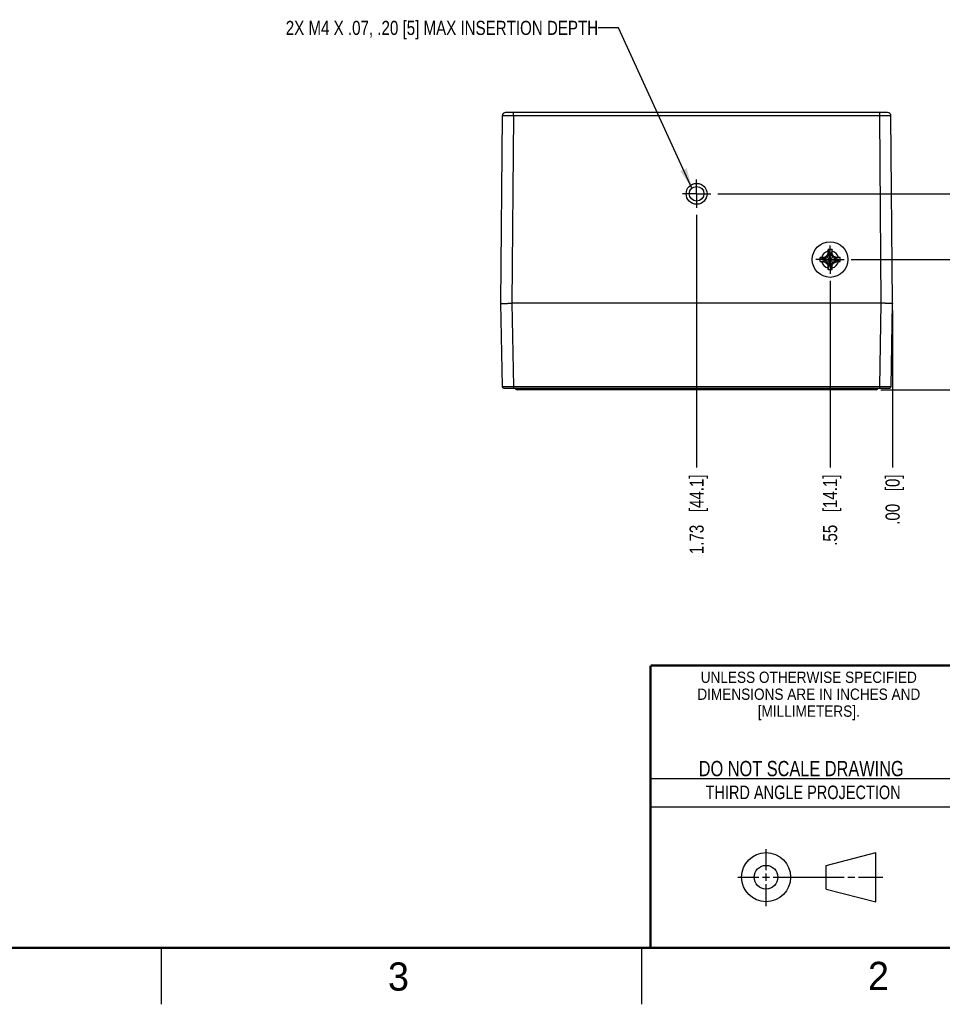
# Model space of a CAD drawing. Header units: inches. Extents: x 0 to 34, y 0 to 22.
# Tile 48 of 118: x 20 to 28.2, y 0 to 8.7. Entities that reach past the tile are written whole.
import ezdxf

# ---------------------------------------------------------------- set-up
doc = ezdxf.new("R2010")
doc.units = ezdxf.units.IN
doc.header["$LTSCALE"] = 1.87
doc.header["$MEASUREMENT"] = 0
doc.linetypes.add('CENTER', pattern=[0.6, 0.375, -0.075, 0.075, -0.075])
doc.layers.get('0').update_dxf_attribs({"linetype": 'CONTINUOUS'})
for name, color, linetype in [('02___PRT_ALL_AXES', 7, 'CONTINUOUS'), ('DETAIL', 7, 'CONTINUOUS'), ('DIMENSIONS', 7, 'CONTINUOUS')]:
    doc.layers.add(name, color=color, linetype=linetype)
doc.styles.get("Standard").update_dxf_attribs({"font": 'txt', "width": 0.8})
doc.styles.add('TEXTSTYLE_2', font='txt')
doc.styles.add('TEXTSTYLE_3', font='txt', dxfattribs={"width": 0.9})
doc.dimstyles.new('DIMSTYLE_2', dxfattribs={"dimtxt": 0.125, "dimasz": 0.18, "dimexe": 0.18, "dimexo": 0.0625, "dimgap": 0.09, "dimtad": 0, "dimtih": 1, "dimtoh": 1, "dimzin": 4, "dimdsep": 46, "dimtxsty": 'STANDARD', "dimblk": '_FILLED', "dimblk1": '_FILLED', "dimblk2": '_FILLED', "dimcen": 0.09, "dimadec": 0, "dimazin": 0, "dimtp": 0.02, "dimtm": 0.02, "dimtfac": 1, "dimtofl": 0, "dimtmove": 0, "dimatfit": 3, "dimldrblk": '_FILLED', "dimfxl": 1, "dimtolj": 1, "dimtzin": 4, "dimarcsym": 0})
doc.dimstyles.get("Standard").update_dxf_attribs({"dimtxt": 0.125, "dimasz": 0.18, "dimexe": 0.18, "dimexo": 0.0625, "dimgap": 0.09, "dimtad": 0, "dimtih": 1, "dimtoh": 1, "dimzin": 4, "dimdsep": 46, "dimtxsty": 'STANDARD', "dimblk": '_FILLED', "dimblk1": '_FILLED', "dimblk2": '_FILLED', "dimcen": 0.09, "dimadec": 0, "dimazin": 0, "dimtol": 1, "dimtp": 0.02, "dimtm": 0.02, "dimtfac": 1, "dimtofl": 0, "dimtmove": 0, "dimatfit": 3, "dimldrblk": '_FILLED', "dimfxl": 1, "dimtolj": 1, "dimtzin": 4, "dimarcsym": 0})

# ---------------------------------------------------------------- blocks, each defined once
blk = doc.blocks.new('*D30')
at = {"layer": 'DIMENSIONS', "color": 2, "linetype": 'CONTINUOUS'}
blk.add_line((27.3558, 6.5947), (28.4091, 6.5947), dxfattribs=at)
at = {"layer": 'DIMENSIONS', "color": 2, "linetype": 'CONTINUOUS', "insert": (28.4716, 6.6572), "char_height": 0.125, "width": 1.125, "attachment_point": 1, "line_spacing_factor": 0.9}
blk.add_mtext('1.15{\\Ftxt.shx;\\W1.000000;\\H0.125000; }[29.3]', dxfattribs=at)
blk = doc.blocks.new('_FILLED')
at = {"color": 0, "linetype": 'BYBLOCK'}
blk.add_solid([(0, 0), (-1, 0.174), (-1, -0.174)], dxfattribs=at)
blk = doc.blocks.new('*D31')
at = {"layer": 'DIMENSIONS', "color": 2, "linetype": 'CONTINUOUS'}
blk.add_line((27.6186, 5.442), (28.4091, 5.442), dxfattribs=at)
at = {"layer": 'DIMENSIONS', "color": 2, "linetype": 'CONTINUOUS', "insert": (28.4716, 5.5045), "char_height": 0.125, "width": 0.725, "attachment_point": 1, "line_spacing_factor": 0.9}
blk.add_mtext('.00{\\Ftxt.shx;\\W1.000000;\\H0.125000; }[0]', dxfattribs=at)
blk = doc.blocks.new('*D32')
at = {"layer": 'DIMENSIONS', "color": 2, "linetype": 'CONTINUOUS'}
blk.add_line((26.1747, 7.177), (28.4091, 7.177), dxfattribs=at)
at = {"layer": 'DIMENSIONS', "color": 2, "linetype": 'CONTINUOUS', "insert": (28.4716, 7.2395), "char_height": 0.125, "width": 1.125, "attachment_point": 1, "line_spacing_factor": 0.9}
blk.add_mtext('1.74{\\Ftxt.shx;\\W1.000000;\\H0.125000; }[44.1]', dxfattribs=at)
blk = doc.blocks.new('*D33')
at = {"layer": 'DIMENSIONS', "color": 2, "linetype": 'CONTINUOUS'}
blk.add_line((27.1682, 6.4071), (27.1682, 4.7545), dxfattribs=at)
at = {"layer": 'DIMENSIONS', "color": 2, "linetype": 'CONTINUOUS', "insert": (27.1057, 4.692), "char_height": 0.125, "width": 1.025, "attachment_point": 3, "rotation": 90, "line_spacing_factor": 0.9}
blk.add_mtext('.55{\\Ftxt.shx;\\W1.000000;\\H0.125000; }[14.1]', dxfattribs=at)
blk = doc.blocks.new('*D34')
at = {"layer": 'DIMENSIONS', "color": 2, "linetype": 'CONTINUOUS'}
blk.add_line((27.7216, 6.1445), (27.7216, 4.7545), dxfattribs=at)
at = {"layer": 'DIMENSIONS', "color": 2, "linetype": 'CONTINUOUS', "insert": (27.6591, 4.692), "char_height": 0.125, "width": 0.725, "attachment_point": 3, "rotation": 90, "line_spacing_factor": 0.9}
blk.add_mtext('.00{\\Ftxt.shx;\\W1.000000;\\H0.125000; }[0]', dxfattribs=at)
blk = doc.blocks.new('*D35')
at = {"layer": 'DIMENSIONS', "color": 2, "linetype": 'CONTINUOUS'}
blk.add_line((25.9871, 6.9894), (25.9871, 4.7545), dxfattribs=at)
at = {"layer": 'DIMENSIONS', "color": 2, "linetype": 'CONTINUOUS', "insert": (25.9246, 4.692), "char_height": 0.125, "width": 1.125, "attachment_point": 3, "rotation": 90, "line_spacing_factor": 0.9}
blk.add_mtext('1.73{\\Ftxt.shx;\\W1.000000;\\H0.125000; }[44.1]', dxfattribs=at)

msp = doc.modelspace()

# ---------------------------------------------------------------- linework, layer by layer
at = {"color": 7, "linetype": 'CONTINUOUS'}
for p, q in [((24.2671, 7.8663), (24.2526, 6.207)), ((27.6771, 7.896), (24.2971, 7.896)), ((24.367, 7.8665), (24.3526, 6.207)), ((24.367, 7.8665), (24.367, 7.896)), ((27.6071, 7.8665), (24.367, 7.8665)), ((27.6071, 7.8665), (27.6071, 7.896)), ((27.6216, 6.207), (27.6071, 7.8665)), ((27.7216, 6.207), (27.7071, 7.8663)), ((27.159, 6.6442), (27.1442, 6.6186)), ((27.1488, 6.6464), (27.159, 6.6442)), ((27.1499, 6.6826), (27.159, 6.6479)), ((27.1773, 6.5415), (27.159, 6.6479)), ((27.159, 6.6479), (27.159, 6.6442)), ((27.159, 6.5415), (27.1773, 6.6479)), ((27.1773, 6.5452), (27.159, 6.6442)), ((27.159, 6.5452), (27.1773, 6.6442)), ((27.1864, 6.6826), (27.1773, 6.6479)), ((27.1773, 6.6442), (27.1773, 6.6479)), ((27.1773, 6.6442), (27.1876, 6.6464)), ((27.1921, 6.6186), (27.1773, 6.6442)), ((27.0803, 6.6129), (27.115, 6.6038)), ((27.0803, 6.5764), (27.115, 6.5855)), ((27.115, 6.5855), (27.2214, 6.6038)), ((27.1186, 6.6038), (27.115, 6.6038)), ((27.115, 6.6038), (27.2214, 6.5855)), ((27.115, 6.5855), (27.1186, 6.5855)), ((27.1165, 6.6141), (27.1186, 6.6038)), ((27.1165, 6.5753), (27.1186, 6.5855)), ((27.1442, 6.6186), (27.1186, 6.6038)), ((27.1186, 6.5855), (27.2177, 6.6038)), ((27.1186, 6.6038), (27.2177, 6.5855)), ((27.1186, 6.5855), (27.1442, 6.5708)), ((27.1368, 6.6261), (27.1996, 6.5633)), ((27.1368, 6.5633), (27.1996, 6.6261)), ((27.1442, 6.5708), (27.159, 6.5452)), ((27.159, 6.5452), (27.1488, 6.543)), ((27.1499, 6.5068), (27.159, 6.5415)), ((27.159, 6.5452), (27.159, 6.5415)), ((27.1773, 6.5452), (27.1921, 6.5708)), ((27.1876, 6.543), (27.1773, 6.5452)), ((27.1773, 6.5415), (27.1773, 6.5452)), ((27.1864, 6.5068), (27.1773, 6.5415)), ((27.2177, 6.6038), (27.1921, 6.6186)), ((27.1921, 6.5708), (27.2177, 6.5855)), ((27.2199, 6.6141), (27.2177, 6.6038)), ((27.2214, 6.6038), (27.2177, 6.6038)), ((27.2177, 6.5855), (27.2214, 6.5855)), ((27.2177, 6.5855), (27.2199, 6.5753)), ((27.2561, 6.6129), (27.2214, 6.6038)), ((27.2561, 6.5764), (27.2214, 6.5855)), ((24.2526, 6.207), (24.2654, 5.4709)), ((24.3526, 6.207), (24.3654, 5.4709)), ((27.6216, 6.207), (24.3526, 6.207)), ((27.6087, 5.4709), (27.6216, 6.207)), ((27.7087, 5.4709), (27.7216, 6.207)), ((24.2804, 5.4562), (27.6937, 5.4562)), ((24.3654, 5.4709), (24.3654, 5.4562)), ((24.3654, 5.4709), (27.6087, 5.4709)), ((27.5758, 5.442), (24.3984, 5.442)), ((24.4181, 5.442), (24.4181, 5.4562)), ((27.5561, 5.442), (27.5561, 5.4562)), ((27.6087, 5.4709), (27.6087, 5.4562)), ((27.1331, 1.23), (27.5726, 1.3428)), ((27.5726, 0.9086), (27.5726, 1.3428)), ((27.1331, 1.02), (27.1331, 1.23)), ((27.1331, 1.02), (27.5726, 0.9086))]:
    msp.add_line(p, q, dxfattribs=at)
at = {"color": 2, "linetype": 'CONTINUOUS'}
for p, q in [((25.58, 2), (28.38, 2)), ((25.58, 1.75), (28.38, 1.75)), ((26.6016, 1.1882), (26.6016, 1.375)), ((26.6016, 1.0944), (26.6016, 1.1569)), ((26.3514, 1.1257), (26.5391, 1.1257)), ((26.5703, 1.1257), (26.6328, 1.1257)), ((26.6016, 0.8704), (26.6016, 1.0632)), ((26.6641, 1.1257), (27.2943, 1.1257)), ((27.3256, 1.1257), (27.3881, 1.1257)), ((27.4193, 1.1257), (27.6351, 1.1257)), ((21.25, 0), (21.25, 0.5)), ((25.5, 0.5), (25.5, 0))]:
    msp.add_line(p, q, dxfattribs=at)
at = {"color": 7, "linetype": 'CONTINUOUS', "const_width": 0.02}
for points in [[(25.58, 3), (33.5, 3)], [(25.58, 3), (25.58, 0.5)], [(0.5, 0.5), (33.5, 0.5)]]:
    msp.add_lwpolyline(points, dxfattribs=at)
at = {"color": 7, "linetype": 'CONTINUOUS'}
for centre, radius in [((25.9871, 7.177), 0.0925), ((25.9871, 7.177), 0.065), ((27.1682, 6.5947), 0.1575), ((26.6016, 1.1257), 0.2171), ((26.601, 1.125), 0.105)]:
    msp.add_circle(centre, radius, dxfattribs=at)
for centre, radius, start, end in [((24.2971, 7.866), 0.03, 90, 179.5), ((27.6771, 7.866), 0.03, 0.5, 90), ((27.1682, 6.5947), 0.0763, 104.27446, 165.72554), ((29.2344, 5.4019), 2.4287, 149.17593, 149.73205), ((29.3383, 6.5981), 2.1901, 178.15418, 178.73634), ((28.0799, 6.6386), 0.931, 177.29504, 178.15421), ((27.1682, 6.5947), 0.0898, 78.26459, 101.73541), ((27.1682, 6.5947), 0.054, 80.23635, 99.76365), ((26.2797, 6.6396), 0.9078, 1.83478, 2.71597), ((25.0226, 6.5988), 2.1656, 1.26037, 1.84911), ((27.1682, 6.5947), 0.0763, 14.27446, 75.72554), ((25.1108, 5.4071), 2.4185, 30.26678, 30.82524), ((27.1682, 6.5947), 0.0898, 168.26459, 191.73541), ((27.1233, 5.7062), 0.9078, 91.83478, 92.71597), ((27.1242, 7.5064), 0.931, 267.29504, 268.15421), ((27.1641, 4.4491), 2.1656, 91.26037, 91.84911), ((27.1682, 6.5947), 0.0763, 194.27446, 255.72554), ((27.1648, 8.7648), 2.1901, 268.15418, 268.73634), ((27.1682, 6.5947), 0.054, 170.23635, 189.76365), ((28.3558, 4.5373), 2.4185, 120.26678, 120.82524), ((28.3609, 8.6609), 2.4287, 239.17593, 239.73205), ((29.2256, 7.7823), 2.4185, 210.26678, 210.82524), ((29.3138, 6.5906), 2.1656, 181.26037, 181.84911), ((27.1682, 6.5947), 0.054, 260.23635, 279.76365), ((27.1682, 6.5947), 0.0763, 284.27446, 345.72554), ((24.9981, 6.5913), 2.1901, 358.15418, 358.73634), ((25.102, 7.7874), 2.4287, 329.17593, 329.73205), ((25.9754, 4.5285), 2.4287, 59.17593, 59.73205), ((25.9806, 8.6521), 2.4185, 300.26678, 300.82524), ((27.1716, 4.4246), 2.1901, 88.15418, 88.73634), ((27.1722, 8.7403), 2.1656, 271.26037, 271.84911), ((27.1682, 6.5947), 0.054, 350.23635, 9.76365), ((27.2121, 5.683), 0.931, 87.29504, 88.15421), ((27.2131, 7.4832), 0.9078, 271.83478, 272.71597), ((27.1682, 6.5947), 0.0898, 348.26459, 11.73541), ((28.0567, 6.5498), 0.9078, 181.83478, 182.71597), ((27.1682, 6.5947), 0.0898, 258.26459, 281.73541), ((26.2565, 6.5507), 0.931, 357.29504, 358.15421), ((24.2804, 5.4712), 0.015, 181, 270), ((24.3984, 5.4617), 0.0197, 196.38585, 270), ((27.5758, 5.4617), 0.0197, 270.00002, 343.61415), ((27.6937, 5.4712), 0.015, 270, 359)]:
    msp.add_arc(centre, radius, start, end, dxfattribs=at)
for points, knots in [([(24.367, 7.8665), (24.3638, 7.8665), (24.3573, 7.8666), (24.3476, 7.8666), (24.3381, 7.8666), (24.3289, 7.8666), (24.3201, 7.8666), (24.3117, 7.8666), (24.305, 7.8666), (24.3, 7.8666), (24.2964, 7.8666), (24.293, 7.8666), (24.2898, 7.8666), (24.2868, 7.8665), (24.284, 7.8665), (24.2814, 7.8665), (24.2789, 7.8665), (24.2767, 7.8665), (24.2747, 7.8665), (24.2732, 7.8664), (24.2721, 7.8664), (24.2714, 7.8664), (24.2707, 7.8664), (24.2701, 7.8664), (24.2695, 7.8664), (24.269, 7.8664), (24.2685, 7.8664), (24.2682, 7.8664), (24.268, 7.8663), (24.2678, 7.8663), (24.2677, 7.8663), (24.2675, 7.8663), (24.2674, 7.8663), (24.2673, 7.8663), (24.2673, 7.8663), (24.2672, 7.8663), (24.2671, 7.8663), (24.2671, 7.8663), (24.2671, 7.8663), (24.2671, 7.8663), (24.2671, 7.8663), (24.2671, 7.8663), (24.2671, 7.8663), (24.2671, 7.8663), (24.2671, 7.8663)], [0, 0, 0, 0, 0.098012, 0.195079, 0.290268, 0.382661, 0.471368, 0.555535, 0.634352, 0.671514, 0.707059, 0.7409, 0.772957, 0.803151, 0.831411, 0.857667, 0.881858, 0.903924, 0.923813, 0.941477, 0.949461, 0.956873, 0.963709, 0.969965, 0.975637, 0.980721, 0.985214, 0.989115, 0.990842, 0.99242, 0.993849, 0.995129, 0.996258, 0.997238, 0.998069, 0.998749, 0.99928, 0.99949, 0.999662, 0.999798, 0.999897, 0.999934, 0.999963, 1, 1, 1, 1]), ([(27.7071, 7.8663), (27.7071, 7.8663), (27.7071, 7.8663), (27.7071, 7.8663), (27.7071, 7.8663), (27.7071, 7.8663), (27.7071, 7.8663), (27.707, 7.8663), (27.707, 7.8663), (27.707, 7.8663), (27.7069, 7.8663), (27.7068, 7.8663), (27.7067, 7.8663), (27.7066, 7.8663), (27.7065, 7.8663), (27.7063, 7.8663), (27.7062, 7.8663), (27.7059, 7.8664), (27.7056, 7.8664), (27.7052, 7.8664), (27.7046, 7.8664), (27.7041, 7.8664), (27.7035, 7.8664), (27.7028, 7.8664), (27.702, 7.8664), (27.7009, 7.8664), (27.6994, 7.8665), (27.6974, 7.8665), (27.6952, 7.8665), (27.6928, 7.8665), (27.6902, 7.8665), (27.6874, 7.8665), (27.6843, 7.8666), (27.6811, 7.8666), (27.6778, 7.8666), (27.6742, 7.8666), (27.6692, 7.8666), (27.6625, 7.8666), (27.6541, 7.8666), (27.6452, 7.8666), (27.636, 7.8666), (27.6266, 7.8666), (27.6169, 7.8666), (27.6104, 7.8665), (27.6071, 7.8665)], [0, 0, 0, 0, 0.000037, 0.000066, 0.000103, 0.000202, 0.000338, 0.00051, 0.00072, 0.001251, 0.001931, 0.002762, 0.003742, 0.004871, 0.006151, 0.00758, 0.009158, 0.010885, 0.014786, 0.019279, 0.024363, 0.030035, 0.036291, 0.043127, 0.050539, 0.058523, 0.076187, 0.096076, 0.118142, 0.142333, 0.168589, 0.196849, 0.227043, 0.2591, 0.292941, 0.328486, 0.365648, 0.444465, 0.528632, 0.617339, 0.709732, 0.804921, 0.901988, 1, 1, 1, 1]), ([(24.2526, 6.207), (24.2526, 6.207), (24.2526, 6.207), (24.2526, 6.207), (24.2526, 6.207), (24.2527, 6.207), (24.2528, 6.207), (24.2529, 6.207), (24.253, 6.207), (24.2531, 6.207), (24.2533, 6.207), (24.2537, 6.2069), (24.2541, 6.2069), (24.2545, 6.2069), (24.255, 6.2069), (24.2556, 6.2069), (24.2562, 6.2069), (24.2569, 6.2069), (24.2576, 6.2069), (24.2587, 6.2069), (24.2603, 6.2069), (24.2622, 6.2069), (24.2645, 6.2069), (24.2669, 6.2069), (24.2695, 6.2069), (24.2723, 6.2069), (24.2765, 6.2069), (24.2821, 6.2069), (24.2893, 6.2069), (24.2972, 6.2069), (24.3056, 6.2069), (24.3144, 6.207), (24.322, 6.207), (24.3283, 6.207), (24.3331, 6.207), (24.3371, 6.207), (24.3403, 6.207), (24.3428, 6.207), (24.3452, 6.207), (24.3473, 6.207), (24.3489, 6.207), (24.3505, 6.207), (24.3517, 6.207), (24.3526, 6.207)], [0, 0, 0, 0, 0.000082, 0.00032, 0.000706, 0.001237, 0.001916, 0.002744, 0.003723, 0.004851, 0.007556, 0.010858, 0.014756, 0.019246, 0.024328, 0.029997, 0.03625, 0.043083, 0.050493, 0.058475, 0.076135, 0.09602, 0.118084, 0.142272, 0.168528, 0.196786, 0.226981, 0.29288, 0.365591, 0.444414, 0.528589, 0.617304, 0.709706, 0.757012, 0.804903, 0.853265, 0.877585, 0.90198, 0.926433, 0.950931, 0.963192, 0.975458, 1, 1, 1, 1]), ([(27.7216, 6.207), (27.7216, 6.207), (27.7216, 6.207), (27.7215, 6.207), (27.7215, 6.207), (27.7215, 6.207), (27.7214, 6.207), (27.7213, 6.207), (27.7212, 6.207), (27.721, 6.207), (27.7208, 6.207), (27.7205, 6.2069), (27.7201, 6.2069), (27.7196, 6.2069), (27.7191, 6.2069), (27.7186, 6.2069), (27.7179, 6.2069), (27.7173, 6.2069), (27.7165, 6.2069), (27.7154, 6.2069), (27.7139, 6.2069), (27.7119, 6.2069), (27.7097, 6.2069), (27.7073, 6.2069), (27.7047, 6.2069), (27.7018, 6.2069), (27.6977, 6.2069), (27.6921, 6.2069), (27.6848, 6.2069), (27.677, 6.2069), (27.6686, 6.2069), (27.6597, 6.207), (27.6521, 6.207), (27.6459, 6.207), (27.6411, 6.207), (27.6371, 6.207), (27.6338, 6.207), (27.6314, 6.207), (27.6289, 6.207), (27.6269, 6.207), (27.6253, 6.207), (27.6236, 6.207), (27.6224, 6.207), (27.6216, 6.207)], [0, 0, 0, 0, 0.000083, 0.000323, 0.000712, 0.001245, 0.001925, 0.002755, 0.003735, 0.004865, 0.007573, 0.010878, 0.014779, 0.019272, 0.024356, 0.030027, 0.036283, 0.043119, 0.05053, 0.058514, 0.076178, 0.096066, 0.118132, 0.142322, 0.168579, 0.196839, 0.227033, 0.292932, 0.36564, 0.444459, 0.528628, 0.617336, 0.70973, 0.757033, 0.80492, 0.853277, 0.877596, 0.901988, 0.926439, 0.950935, 0.963195, 0.97546, 1, 1, 1, 1]), ([(24.2654, 5.4709), (24.2654, 5.4709), (24.2654, 5.4709), (24.2654, 5.4709), (24.2654, 5.4709), (24.2654, 5.4709), (24.2655, 5.4709), (24.2655, 5.4709), (24.2655, 5.4709), (24.2655, 5.4709), (24.2656, 5.4709), (24.2656, 5.4709), (24.2657, 5.4709), (24.2658, 5.4709), (24.2659, 5.4709), (24.266, 5.4709), (24.2662, 5.4709), (24.2663, 5.4709), (24.2666, 5.4709), (24.2669, 5.4709), (24.2674, 5.4709), (24.2679, 5.4709), (24.2684, 5.4709), (24.2691, 5.4709), (24.2698, 5.4709), (24.2705, 5.4709), (24.2713, 5.4708), (24.2721, 5.4708), (24.2734, 5.4708), (24.2751, 5.4708), (24.2773, 5.4708), (24.2797, 5.4708), (24.2823, 5.4708), (24.2852, 5.4708), (24.2882, 5.4708), (24.2914, 5.4708), (24.2948, 5.4708), (24.2983, 5.4708), (24.3034, 5.4708), (24.31, 5.4708), (24.3184, 5.4708), (24.3273, 5.4708), (24.3365, 5.4709), (24.346, 5.4709), (24.3556, 5.4709), (24.3621, 5.4709), (24.3654, 5.4709)], [0, 0, 0, 0, 0.000009, 0.000026, 0.000085, 0.00018, 0.000313, 0.000483, 0.000691, 0.000936, 0.001219, 0.001898, 0.002726, 0.003705, 0.004833, 0.006111, 0.007539, 0.009116, 0.010843, 0.014742, 0.019235, 0.024318, 0.029989, 0.036244, 0.043079, 0.050491, 0.058475, 0.067026, 0.076139, 0.096028, 0.118095, 0.142287, 0.168544, 0.196806, 0.227002, 0.25906, 0.292904, 0.328451, 0.365616, 0.444438, 0.528611, 0.617323, 0.709721, 0.804914, 0.901985, 1, 1, 1, 1]), ([(27.6087, 5.4709), (27.612, 5.4709), (27.6185, 5.4709), (27.6282, 5.4709), (27.6377, 5.4709), (27.6469, 5.4708), (27.6557, 5.4708), (27.6641, 5.4708), (27.6708, 5.4708), (27.6758, 5.4708), (27.6794, 5.4708), (27.6828, 5.4708), (27.686, 5.4708), (27.689, 5.4708), (27.6918, 5.4708), (27.6944, 5.4708), (27.6969, 5.4708), (27.6991, 5.4708), (27.7008, 5.4708), (27.702, 5.4708), (27.7029, 5.4708), (27.7037, 5.4709), (27.7044, 5.4709), (27.7051, 5.4709), (27.7057, 5.4709), (27.7063, 5.4709), (27.7068, 5.4709), (27.7072, 5.4709), (27.7076, 5.4709), (27.7078, 5.4709), (27.708, 5.4709), (27.7081, 5.4709), (27.7082, 5.4709), (27.7084, 5.4709), (27.7085, 5.4709), (27.7085, 5.4709), (27.7086, 5.4709), (27.7086, 5.4709), (27.7087, 5.4709), (27.7087, 5.4709), (27.7087, 5.4709), (27.7087, 5.4709), (27.7087, 5.4709), (27.7087, 5.4709), (27.7087, 5.4709), (27.7087, 5.4709), (27.7087, 5.4709)], [0, 0, 0, 0, 0.098015, 0.195086, 0.290279, 0.382677, 0.471389, 0.555562, 0.634384, 0.671549, 0.707096, 0.74094, 0.772998, 0.803194, 0.831456, 0.857713, 0.881905, 0.903972, 0.923861, 0.932974, 0.941525, 0.949509, 0.956921, 0.963756, 0.970011, 0.975682, 0.980765, 0.985258, 0.989157, 0.990884, 0.992461, 0.993889, 0.995167, 0.996295, 0.997274, 0.998102, 0.998781, 0.999064, 0.999309, 0.999517, 0.999687, 0.99982, 0.999915, 0.999974, 0.999991, 1, 1, 1, 1])]:
    msp.add_open_spline(points, degree=3, knots=knots, dxfattribs=at)
at = {"layer": '02___PRT_ALL_AXES', "color": 7, "linetype": 'CENTER'}
for p, q in [((25.9871, 7.177), (25.9871, 7.3021)), ((25.9871, 7.177), (25.862, 7.177)), ((25.9871, 7.177), (25.9871, 7.0519)), ((25.9871, 7.177), (26.1122, 7.177)), ((27.1682, 6.5947), (27.1682, 6.7198)), ((27.1682, 6.5947), (27.0431, 6.5947)), ((27.1682, 6.5947), (27.2933, 6.5947)), ((27.1682, 6.5947), (27.1682, 6.4696))]:
    msp.add_line(p, q, dxfattribs=at)

# ---------------------------------------------------------------- texts
at = {"color": 2, "linetype": 'CONTINUOUS', "line_spacing_factor": 0.9}
for s, insert, char_height, width, attachment_point, style in [('UNLESS OTHERWISE SPECIFIED', (26.9799, 2.9459), 0.1, 2.34, 2, 'TEXTSTYLE_3'), ('DIMENSIONS ARE IN INCHES AND', (26.9799, 2.7959), 0.1, 2.52, 2, 'TEXTSTYLE_3'), ('[MILLIMETERS].', (26.9799, 2.6459), 0.1, 1.26, 2, 'TEXTSTYLE_3'), ('3', (23.2555, 0.371), 0.25, 0.25, 1, 'TEXTSTYLE_2'), ('2', (27.5035, 0.3763), 0.25, 0.25, 1, 'TEXTSTYLE_2')]:
    msp.add_mtext(s, dxfattribs=dict(at, insert=insert, char_height=char_height, width=width, attachment_point=attachment_point, style=style))
at = {"color": 7, "linetype": 'CONTINUOUS', "insert": (26.9127, 2.1549), "char_height": 0.135, "width": 2.16, "attachment_point": 2, "line_spacing_factor": 0.9}
msp.add_mtext('DO NOT SCALE DRAWING', dxfattribs=at)
at = {"color": 2, "linetype": 'CONTINUOUS', "insert": (26.9296, 1.9368), "char_height": 0.12, "width": 2.112, "attachment_point": 2, "line_spacing_factor": 0.9}
msp.add_mtext('THIRD ANGLE PROJECTION', dxfattribs=at)
at = {"layer": 'DETAIL', "color": 2, "linetype": 'CONTINUOUS', "insert": (25.1156, 8.7085), "char_height": 0.125, "width": 4, "attachment_point": 3, "line_spacing_factor": 0.9}
msp.add_mtext('2X M4 X .07, .20 [5] MAX INSERTION DEPTH', dxfattribs=at)

# ---------------------------------------------------------------- dimensions: what is measured, and where the dimension line sits
at = {"layer": 'DIMENSIONS', "color": 2, "linetype": 'CONTINUOUS'}
for feature_location, offset, dtype, origin, picture, middle in [((26.1746773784, 7.1770476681), (2.2344, 0), 0, (26.1121773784, 5.4420476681), '*D32', (29.0340773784, 7.1770476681)), ((25.9871, 6.9894), (0, -2.2349), 1, (27.7216, 7.0519), '*D35', (26.0991, 3.906)), ((27.3558, 6.5947), (1.0533, 0), 0, (27.5561, 5.442), '*D30', (29.0341, 6.5947)), ((27.1682, 6.4071), (0, -1.6525), 1, (27.7216, 6.207), '*D33', (27.2802, 4.0007)), ((27.7215773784, 6.1445161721), (0, -1.389968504), 1, (27.7215773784, 6.2070161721), '*D34', (27.8111921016, 4.1507483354)), ((27.6185727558, 5.4420476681), (0.7905046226, 0), 0, (27.5560727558, 5.4420476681), '*D31', (28.8340773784, 5.4420476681))]:
    dim = msp.add_ordinate_dim(feature_location=feature_location, offset=offset, dtype=dtype, origin=origin, dimstyle='DIMSTYLE_2', dxfattribs=at)
    dim.commit()
    dim.dimension.update_dxf_attribs({"geometry": picture, "text_midpoint": middle})

# ---------------------------------------------------------------- leaders
at = {"layer": 'DETAIL', "color": 2, "linetype": 'CONTINUOUS'}
msp.add_leader([(25.9457, 7.2271), (25.2956, 8.646), (25.1156, 8.646)], dimstyle='STANDARD', override={"dimtad": 0}, dxfattribs=at)

doc.saveas('drawing.dxf')
